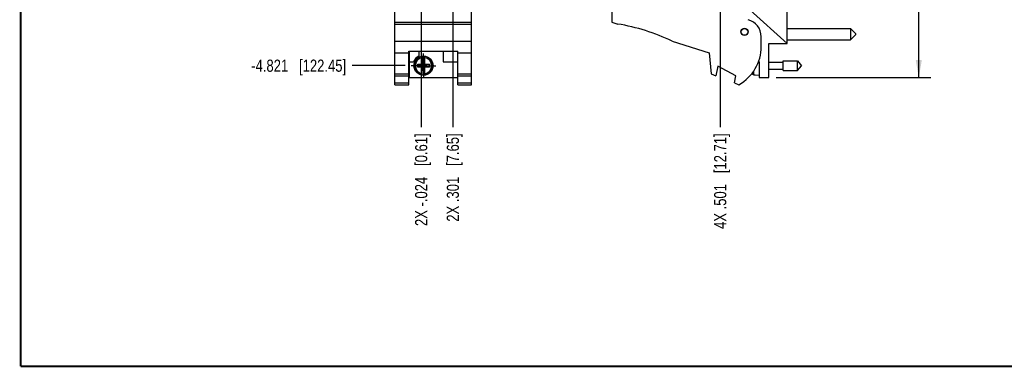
# Model space of a CAD drawing. Header units: inches. Extents: x 0.2 to 16.8, y 0.2 to 10.8.
# Tile 1 of 10: x 0.2 to 10.3, y 0.2 to 3.8. Entities that reach past the tile are written whole.
import ezdxf

# ---------------------------------------------------------------- set-up
doc = ezdxf.new("R2010")
doc.units = ezdxf.units.IN
doc.header["$LTSCALE"] = 0.935
doc.header["$MEASUREMENT"] = 0
doc.linetypes.add('CENTER', pattern=[0.6, 0.375, -0.075, 0.075, -0.075])
doc.layers.get('0').update_dxf_attribs({"linetype": 'CONTINUOUS'})
doc.layers.add('02___PRT_ALL_AXES', color=7, linetype='CONTINUOUS')
doc.layers.add('DIMENSIONS', color=7, linetype='CONTINUOUS')
doc.styles.get("Standard").update_dxf_attribs({"font": 'txt', "width": 0.8})
doc.dimstyles.new('DIMSTYLE_1', dxfattribs={"dimtxt": 0.125, "dimasz": 0.18, "dimexe": 0.18, "dimexo": 0.0625, "dimgap": 0.09, "dimtad": 0, "dimtih": 1, "dimtoh": 1, "dimdec": 3, "dimzin": 4, "dimdsep": 46, "dimtxsty": 'STANDARD', "dimblk": '_FILLED', "dimblk1": '_FILLED', "dimblk2": '_FILLED', "dimcen": 0.09, "dimadec": 0, "dimazin": 0, "dimtp": 0.01, "dimtm": 0.01, "dimtfac": 1, "dimtdec": 3, "dimtofl": 0, "dimtmove": 0, "dimatfit": 3, "dimldrblk": '_FILLED', "dimfxl": 1, "dimtolj": 1, "dimtzin": 4, "dimarcsym": 0})
doc.dimstyles.new('DIMSTYLE_2', dxfattribs={"dimtxt": 0.125, "dimasz": 0.18, "dimexe": 0.18, "dimexo": 0.0625, "dimgap": 0.09, "dimtad": 0, "dimtih": 1, "dimtoh": 1, "dimdec": 3, "dimzin": 4, "dimdsep": 46, "dimtxsty": 'STANDARD', "dimblk": '_FILLED', "dimblk1": '_FILLED', "dimblk2": '_FILLED', "dimcen": 0.09, "dimadec": 0, "dimazin": 0, "dimtp": 0.01, "dimtm": 0.01, "dimtfac": 1, "dimtdec": 3, "dimtofl": 0, "dimtmove": 0, "dimatfit": 3, "dimldrblk": '_FILLED', "dimfxl": 1, "dimtolj": 1, "dimtzin": 4, "dimarcsym": 0})

# ---------------------------------------------------------------- blocks, each defined once
blk = doc.blocks.new('*D7')
at = {"layer": 'DIMENSIONS', "color": 2, "linetype": 'CONTINUOUS'}
blk.add_line((4.198, 3.345), (3.654, 3.345), dxfattribs=at)
at = {"layer": 'DIMENSIONS', "color": 2, "linetype": 'CONTINUOUS', "insert": (3.591, 3.407), "char_height": 0.125, "width": 1.525, "attachment_point": 3, "line_spacing_factor": 0.9}
blk.add_mtext('-4.821{\\Ftxt.shx;\\W1.000000;\\H0.125000; }[122.45]', dxfattribs=at)
blk = doc.blocks.new('_FILLED')
at = {"color": 0, "linetype": 'BYBLOCK'}
blk.add_solid([(0, 0), (-1, 0.174), (-1, -0.174)], dxfattribs=at)
blk = doc.blocks.new('*D8')
at = {"layer": 'DIMENSIONS', "color": 2, "linetype": 'CONTINUOUS'}
for p, q in [((7.99, 8.288), (9.595, 8.288)), ((9.47, 8.288), (9.47, 5.88)), ((9.47, 3.223), (9.47, 5.63)), ((8.007, 3.223), (9.595, 3.223))]:
    blk.add_line(p, q, dxfattribs=at)
at = {"layer": 'DIMENSIONS', "color": 2, "linetype": 'CONTINUOUS', "xscale": 0.18, "yscale": 0.18, "zscale": 0.18}
for p, rotation in [((9.47, 8.288), 90), ((9.47, 3.223), 270)]:
    blk.add_blockref('_FILLED', p, dxfattribs=dict(at, rotation=rotation))
at = {"layer": 'DIMENSIONS', "color": 2, "linetype": 'CONTINUOUS', "insert": (9.47, 5.818), "char_height": 0.125, "width": 1.425, "attachment_point": 2, "line_spacing_factor": 0.9}
blk.add_mtext('5.065{\\Ftxt.shx;\\W1.000000;\\H0.125000; }[128.65]', dxfattribs=at)
blk = doc.blocks.new('*D12')
at = {"layer": 'DIMENSIONS', "color": 2, "linetype": 'CONTINUOUS'}
blk.add_line((7.432, 4.191), (7.432, 2.712), dxfattribs=at)
at = {"layer": 'DIMENSIONS', "color": 2, "linetype": 'CONTINUOUS', "insert": (7.369, 2.65), "char_height": 0.125, "width": 1.525, "attachment_point": 3, "rotation": 90, "line_spacing_factor": 0.9}
blk.add_mtext('4X .501{\\Ftxt.shx;\\W1.000000;\\H0.125000; }[12.71]', dxfattribs=at)
blk = doc.blocks.new('*D17')
at = {"layer": 'DIMENSIONS', "color": 2, "linetype": 'CONTINUOUS'}
blk.add_line((4.686, 4.128), (4.686, 2.712), dxfattribs=at)
at = {"layer": 'DIMENSIONS', "color": 2, "linetype": 'CONTINUOUS', "insert": (4.624, 2.65), "char_height": 0.125, "width": 1.425, "attachment_point": 3, "rotation": 90, "line_spacing_factor": 0.9}
blk.add_mtext('2X .301{\\Ftxt.shx;\\W1.000000;\\H0.125000; }[7.65]', dxfattribs=at)
blk = doc.blocks.new('*D18')
at = {"layer": 'DIMENSIONS', "color": 2, "linetype": 'CONTINUOUS'}
blk.add_line((4.361, 4.128), (4.361, 2.712), dxfattribs=at)
at = {"layer": 'DIMENSIONS', "color": 2, "linetype": 'CONTINUOUS', "insert": (4.299, 2.65), "char_height": 0.125, "width": 1.525, "attachment_point": 3, "rotation": 90, "line_spacing_factor": 0.9}
blk.add_mtext('2X -.024{\\Ftxt.shx;\\W1.000000;\\H0.125000; }[0.61]', dxfattribs=at)

msp = doc.modelspace()

# ---------------------------------------------------------------- linework, layer by layer
at = {"color": 7, "linetype": 'CONTINUOUS'}
for p, q in [((4.0915, 3.1497), (4.0915, 8.2876)), ((4.8795, 3.1497), (4.8795, 8.2876)), ((8.1185, 3.5727), (8.1185, 4.1517)), ((6.3175, 3.9117), (6.3175, 3.7917)), ((8.1185, 3.5727), (7.7375, 3.9133)), ((4.0915, 3.7917), (4.8795, 3.7917)), ((4.0915, 3.7722), (4.8795, 3.7722)), ((6.3175, 3.7917), (6.3795, 3.7722)), ((7.8525, 3.5417), (7.8525, 3.6424)), ((8.1185, 3.7265), (8.7685, 3.7265)), ((8.8185, 3.6765), (8.7685, 3.7265)), ((8.7685, 3.7265), (8.7685, 3.6115)), ((8.8185, 3.6615), (8.7685, 3.6115)), ((8.8185, 3.6765), (8.8185, 3.6615)), ((4.0915, 3.5964), (4.8795, 3.5964)), ((6.9375, 3.5964), (7.3175, 3.4767)), ((7.9305, 3.5727), (8.1185, 3.5727)), ((7.9305, 3.2227), (7.9305, 3.5727)), ((8.1185, 3.6115), (8.7685, 3.6115)), ((4.0915, 3.4767), (4.2335, 3.4767)), ((4.2335, 3.492), (4.7375, 3.492)), ((4.2335, 3.1497), (4.2335, 3.492)), ((4.2395, 3.492), (4.2395, 3.2227)), ((4.3365, 3.492), (4.3365, 3.4421)), ((4.3717, 3.3564), (4.3717, 3.4393)), ((4.3992, 3.3564), (4.3992, 3.4393)), ((4.5865, 3.492), (4.5865, 3.3827)), ((4.7375, 3.1497), (4.7375, 3.492)), ((4.7375, 3.4767), (4.8795, 3.4767)), ((7.3175, 3.4767), (7.3375, 3.2597)), ((4.2395, 3.3827), (4.2833, 3.3827)), ((4.4426, 3.3585), (4.3284, 3.3309)), ((4.3284, 3.3585), (4.3717, 3.3585)), ((4.3284, 3.3585), (4.4426, 3.3309)), ((4.3284, 3.3309), (4.3284, 3.3585)), ((4.3717, 3.3564), (4.3738, 3.3564)), ((4.3972, 3.3932), (4.3738, 3.3932)), ((4.3738, 3.3932), (4.3972, 3.2962)), ((4.3738, 3.3932), (4.3738, 3.3564)), ((4.3738, 3.2962), (4.3972, 3.3932)), ((4.3738, 3.3564), (4.3972, 3.333)), ((4.3738, 3.333), (4.3972, 3.3564)), ((4.3972, 3.3564), (4.3972, 3.3932)), ((4.3992, 3.3564), (4.3972, 3.3564)), ((4.3992, 3.3585), (4.4426, 3.3585)), ((4.4426, 3.3585), (4.4426, 3.3309)), ((4.5865, 3.3827), (4.7375, 3.3827)), ((7.4075, 3.3405), (7.3875, 3.2405)), ((7.5914, 3.2405), (7.4075, 3.3405)), ((7.8256, 3.3885), (7.8325, 3.3827)), ((7.8325, 3.3827), (7.8325, 3.2227)), ((7.9305, 3.3797), (8.0762, 3.3797)), ((8.0762, 3.3939), (8.2243, 3.3939)), ((8.0762, 3.2955), (8.0762, 3.3939)), ((8.2243, 3.3939), (8.2656, 3.3447)), ((8.2243, 3.2955), (8.2243, 3.3939)), ((8.2243, 3.2955), (8.2656, 3.3447)), ((4.0915, 3.2597), (4.2335, 3.2597)), ((4.0915, 3.2405), (4.2335, 3.2405)), ((4.3717, 3.3309), (4.3284, 3.3309)), ((4.3717, 3.333), (4.3738, 3.333)), ((4.3717, 3.2501), (4.3717, 3.333)), ((4.3738, 3.333), (4.3738, 3.2962)), ((4.3972, 3.2962), (4.3738, 3.2962)), ((4.3992, 3.333), (4.3972, 3.333)), ((4.3972, 3.2962), (4.3972, 3.333)), ((4.3992, 3.2501), (4.3992, 3.333)), ((4.4426, 3.3309), (4.3992, 3.3309)), ((4.7375, 3.2597), (4.8795, 3.2597)), ((4.7375, 3.2405), (4.8795, 3.2405)), ((7.3375, 3.2597), (7.3875, 3.2405)), ((7.5769, 3.1676), (7.5914, 3.2405)), ((7.7753, 3.251), (7.7911, 3.2501)), ((7.7911, 3.2501), (7.7911, 3.2491)), ((7.7911, 3.2491), (7.8325, 3.2467)), ((7.9305, 3.3097), (8.0762, 3.3097)), ((8.0762, 3.2955), (8.2243, 3.2955)), ((4.0915, 3.1676), (4.2335, 3.1676)), ((4.0915, 3.1497), (4.2335, 3.1497)), ((4.2395, 3.2227), (4.7375, 3.2227)), ((4.7375, 3.1676), (4.8795, 3.1676)), ((4.7375, 3.1497), (4.8795, 3.1497)), ((7.5769, 3.1676), (7.6235, 3.1497)), ((7.8325, 3.2227), (7.9305, 3.2227))]:
    msp.add_line(p, q, dxfattribs=at)
at = {"color": 9, "linetype": 'CONTINUOUS'}
for p, q in [((7.7611, 3.2627), (7.7611, 3.2698)), ((7.7753, 3.251), (7.7753, 3.2898))]:
    msp.add_line(p, q, dxfattribs=at)
at = {"color": 7, "linetype": 'CONTINUOUS', "const_width": 0.02}
for points in [[(0.25, 10.7586), (0.25, 0.2586)], [(0.25, 0.2586), (16.75, 0.2586)]]:
    msp.add_lwpolyline(points, dxfattribs=at)
at = {"color": 7, "linetype": 'CONTINUOUS'}
for centre, radius in [((7.6805, 3.6917), 0.0365), ((7.6805, 3.6917), 0.035), ((4.3855, 3.3447), 0.098)]:
    msp.add_circle(centre, radius, dxfattribs=at)
for centre, radius, start, end in [((6.0562, 1.7722), 2.026, 64.21447, 80.8167), ((7.6725, 3.6424), 0.18, 0.00002, 75.5225), ((7.4025, 3.5417), 0.45, 299.41365, 0.00002), ((4.3855, 3.3447), 0.109, 116.71421, 159.5968), ((4.3855, 3.3447), 0.0956, 81.71654, 98.28333), ((4.3855, 3.3447), 0.0956, 261.71654, 278.28333), ((8.0628, 3.3447), 0.3127, 194.17963, 195.21195)]:
    msp.add_arc(centre, radius, start, end, dxfattribs=at)
at = {"color": 9, "linetype": 'CONTINUOUS'}
for radius, start, end in [(0.0947, 98.36367, 261.63619), (0.0947, 278.36367, 81.63619), (0.0832, 99.53352, 260.46635), (0.0832, 279.53352, 80.46635)]:
    msp.add_arc((4.3855, 3.3447), radius, start, end, dxfattribs=at)
at = {"color": 7, "linetype": 'CONTINUOUS'}
msp.add_open_spline([(7.7753, 3.251), (7.7749, 3.251), (7.7741, 3.2511), (7.7729, 3.2513), (7.7717, 3.2516), (7.7705, 3.252), (7.7694, 3.2525), (7.7683, 3.2531), (7.7673, 3.2538), (7.7663, 3.2545), (7.7654, 3.2553), (7.7645, 3.2562), (7.7638, 3.2572), (7.763, 3.2582), (7.7624, 3.2592), (7.7619, 3.2603), (7.7614, 3.2615), (7.7612, 3.2623), (7.7611, 3.2627)], degree=3, knots=[0, 0, 0, 0, 0.0625, 0.1249992, 0.187499, 0.2499987, 0.3124985, 0.3749983, 0.4374981, 0.499998, 0.562498, 0.6249981, 0.6874982, 0.7499984, 0.8124987, 0.8749992, 0.9374992, 1, 1, 1, 1], dxfattribs=at)
at = {"layer": '02___PRT_ALL_AXES', "color": 7, "linetype": 'CENTER'}
for q in [(4.3855, 3.4698), (4.2604, 3.3447), (4.5106, 3.3447), (4.3855, 3.2196)]:
    msp.add_line((4.3855, 3.3447), q, dxfattribs=at)

# ---------------------------------------------------------------- dimensions: what is measured, and where the dimension line sits
at = {"layer": 'DIMENSIONS', "color": 2, "linetype": 'CONTINUOUS'}
dim = msp.add_linear_dim(base=(9.47, 8.2876), p1=(8.0072, 3.2227), p2=(7.99, 8.2876), angle=90, dimstyle='DIMSTYLE_2', dxfattribs=at)
dim.commit()
dim.dimension.update_dxf_attribs({"geometry": '*D8', "text_midpoint": (9.32, 5.7552), "dimtype": 160})
for feature_location, offset, dtype, origin, text, picture, middle in [((4.1979, 3.3447), (-0.5439, 0), 0, (4.2604, 8.1656), '-<>', '*D7', (2.579, 3.3447)), ((7.4319, 4.1911), (0, -1.4789), 1, (7.9325, 4.2536), '4X <>', '*D12', (7.5664, 1.7084)), ((4.3615, 4.128), (0, -1.4158), 1, (4.3855, 4.1905), '2X -<>', '*D18', (4.4735, 1.6637)), ((4.6865, 4.128), (0, -1.4158), 1, (4.3855, 4.1905), '2X <>', '*D17', (4.7985, 1.7584))]:
    dim = msp.add_ordinate_dim(feature_location=feature_location, offset=offset, dtype=dtype, origin=origin, text=text, dimstyle='DIMSTYLE_1', dxfattribs=at)
    dim.commit()
    dim.dimension.update_dxf_attribs({"geometry": picture, "text_midpoint": middle})

doc.saveas('drawing.dxf')
